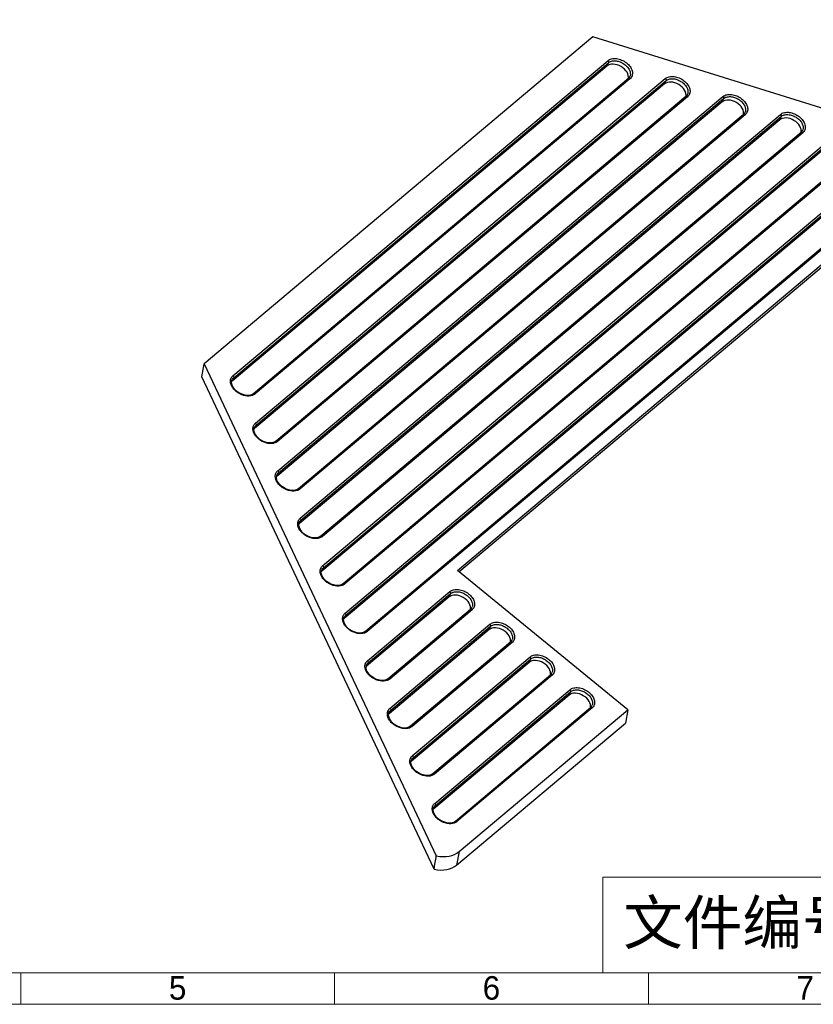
# Model space of a CAD drawing. Header units: millimetres. Extents: x 3062 to 3692, y 2103 to 2548.
# Tile 2 of 6: x 3279 to 3375, y 2128 to 2248. Entities that reach past the tile are written whole.
import ezdxf

# ---------------------------------------------------------------- set-up
doc = ezdxf.new("R2010")
doc.units = ezdxf.units.MM
doc.linetypes.add('CENTERLINE', pattern=[30, 12, -1.5, 3, -1.5, 12])
doc.layers.add('框', color=1, linetype='CENTERLINE', lineweight=5)
doc.styles.add('SIMPLEX', font='SIMPLEX.shx', dxfattribs={"height": 3.5})
doc.styles.get("Standard").update_dxf_attribs({"font": 'arial.ttf'})

msp = doc.modelspace()

# ---------------------------------------------------------------- linework, layer by layer
at = {"color": 7, "linetype": 'Continuous'}
for p, q in [((3348.619, 2245.895), (3301.412, 2206.192)), ((3421.043, 2223.342), (3348.619, 2245.895)), ((3304.905, 2204.749), (3350.407, 2243.017)), ((3304.992, 2204.505), (3350.494, 2242.774)), ((3350.494, 2242.774), (3350.31, 2242.369)), ((3350.31, 2242.369), (3304.807, 2204.1)), ((3352.913, 2240.833), (3307.41, 2202.564)), ((3357.304, 2240.191), (3307.529, 2198.329)), ((3353.11, 2240.806), (3307.608, 2202.537)), ((3307.626, 2198.978), (3357.402, 2240.839)), ((3307.713, 2198.734), (3357.489, 2240.596)), ((3352.949, 2240.852), (3352.913, 2240.833)), ((3352.933, 2240.851), (3352.913, 2240.833)), ((3353.044, 2240.981), (3352.933, 2240.851)), ((3353.044, 2240.981), (3353.044, 2240.981)), ((3357.489, 2240.596), (3357.304, 2240.191)), ((3359.907, 2238.655), (3310.132, 2196.793)), ((3364.298, 2238.013), (3310.251, 2192.558)), ((3360.104, 2238.628), (3310.329, 2196.766)), ((3310.348, 2193.206), (3364.396, 2238.661)), ((3310.435, 2192.963), (3364.483, 2238.418)), ((3359.943, 2238.674), (3359.907, 2238.655)), ((3359.927, 2238.673), (3359.907, 2238.655)), ((3360.038, 2238.803), (3359.927, 2238.673)), ((3360.039, 2238.803), (3360.038, 2238.803)), ((3364.483, 2238.418), (3364.298, 2238.013)), ((3366.901, 2236.477), (3312.854, 2191.022)), ((3367.099, 2236.45), (3313.051, 2190.995)), ((3313.07, 2187.435), (3371.39, 2236.483)), ((3366.922, 2236.495), (3366.901, 2236.477)), ((3366.938, 2236.496), (3366.902, 2236.477)), ((3367.032, 2236.625), (3366.922, 2236.495)), ((3367.033, 2236.625), (3367.032, 2236.625)), ((3371.293, 2235.835), (3312.973, 2186.787)), ((3313.157, 2187.191), (3371.477, 2236.24)), ((3371.477, 2236.24), (3371.293, 2235.835)), ((3373.896, 2234.299), (3315.576, 2185.251)), ((3374.093, 2234.272), (3315.773, 2185.224)), ((3315.792, 2181.664), (3378.384, 2234.305)), ((3315.879, 2181.42), (3378.471, 2234.062)), ((3373.932, 2234.318), (3373.896, 2234.299)), ((3373.916, 2234.317), (3373.896, 2234.299)), ((3374.027, 2234.447), (3373.916, 2234.317)), ((3374.027, 2234.447), (3374.027, 2234.447)), ((3378.287, 2233.657), (3315.694, 2181.016)), ((3380.89, 2232.121), (3318.297, 2179.48)), ((3381.087, 2232.094), (3318.495, 2179.453)), ((3318.514, 2175.893), (3385.378, 2232.127)), ((3318.6, 2175.649), (3385.465, 2231.884)), ((3385.281, 2231.479), (3318.416, 2175.244)), ((3387.884, 2229.943), (3321.019, 2173.708)), ((3388.081, 2229.916), (3321.216, 2173.681)), ((3332.151, 2181.083), (3379.309, 2220.744)), ((3332.344, 2180.926), (3379.236, 2220.363)), ((3301.11, 2204.62), (3301.412, 2206.192)), ((3301.412, 2206.192), (3329.595, 2146.432)), ((3329.323, 2144.796), (3301.11, 2204.62)), ((3304.772, 2204.196), (3304.791, 2204.244)), ((3304.79, 2204.241), (3304.791, 2204.244)), ((3304.992, 2204.505), (3304.807, 2204.1)), ((3307.41, 2202.564), (3307.214, 2202.444)), ((3307.494, 2198.425), (3307.513, 2198.473)), ((3307.512, 2198.469), (3307.513, 2198.473)), ((3307.713, 2198.734), (3307.529, 2198.329)), ((3310.132, 2196.793), (3309.936, 2196.673)), ((3310.216, 2192.654), (3310.235, 2192.701)), ((3310.234, 2192.698), (3310.235, 2192.701)), ((3310.435, 2192.963), (3310.251, 2192.558)), ((3312.854, 2191.022), (3312.658, 2190.901)), ((3312.937, 2186.883), (3312.957, 2186.93)), ((3312.955, 2186.927), (3312.957, 2186.93)), ((3313.157, 2187.191), (3312.973, 2186.787)), ((3315.576, 2185.251), (3315.379, 2185.13)), ((3315.879, 2181.42), (3315.694, 2181.016)), ((3315.659, 2181.112), (3315.678, 2181.159)), ((3315.677, 2181.156), (3315.678, 2181.159)), ((3352.83, 2164.165), (3332.151, 2181.083)), ((3318.297, 2179.48), (3318.101, 2179.359)), ((3331.137, 2177.883), (3321.138, 2169.473)), ((3321.235, 2170.121), (3331.235, 2178.531)), ((3321.322, 2169.878), (3331.322, 2178.288)), ((3331.322, 2178.288), (3331.137, 2177.883)), ((3318.6, 2175.649), (3318.416, 2175.244)), ((3333.74, 2176.347), (3323.741, 2167.937)), ((3333.938, 2176.32), (3323.938, 2167.91)), ((3333.761, 2176.365), (3333.74, 2176.347)), ((3333.777, 2176.366), (3333.741, 2176.347)), ((3333.871, 2176.495), (3333.761, 2176.365)), ((3333.872, 2176.495), (3333.871, 2176.495)), ((3318.381, 2175.34), (3318.4, 2175.388)), ((3318.399, 2175.385), (3318.4, 2175.388)), ((3323.957, 2164.35), (3336.093, 2174.557)), ((3324.044, 2164.107), (3336.18, 2174.313)), ((3336.18, 2174.313), (3335.995, 2173.908)), ((3321.019, 2173.708), (3320.823, 2173.588)), ((3335.995, 2173.908), (3323.86, 2163.702)), ((3338.598, 2172.372), (3326.463, 2162.166)), ((3338.796, 2172.345), (3326.66, 2162.139)), ((3338.619, 2172.39), (3338.598, 2172.372)), ((3338.635, 2172.391), (3338.599, 2172.372)), ((3338.729, 2172.52), (3338.619, 2172.39)), ((3338.73, 2172.521), (3338.729, 2172.52)), ((3321.103, 2169.569), (3321.122, 2169.616)), ((3321.121, 2169.613), (3321.122, 2169.616)), ((3321.322, 2169.878), (3321.138, 2169.473)), ((3340.853, 2169.934), (3326.581, 2157.931)), ((3326.679, 2158.579), (3340.951, 2170.582)), ((3326.766, 2158.335), (3341.038, 2170.338)), ((3341.038, 2170.338), (3340.853, 2169.934)), ((3343.456, 2168.398), (3329.185, 2156.395)), ((3343.654, 2168.371), (3329.382, 2156.368)), ((3343.477, 2168.415), (3343.456, 2168.398)), ((3343.493, 2168.417), (3343.457, 2168.398)), ((3343.587, 2168.545), (3343.477, 2168.415)), ((3343.588, 2168.546), (3343.587, 2168.545)), ((3323.741, 2167.937), (3323.545, 2167.817)), ((3345.711, 2165.959), (3329.303, 2152.159)), ((3329.401, 2152.808), (3345.809, 2166.607)), ((3329.488, 2152.564), (3345.896, 2166.364)), ((3345.896, 2166.364), (3345.711, 2165.959)), ((3323.824, 2163.798), (3323.844, 2163.845)), ((3323.842, 2163.842), (3323.844, 2163.845)), ((3324.044, 2164.107), (3323.86, 2163.702)), ((3348.314, 2164.423), (3331.906, 2150.623)), ((3348.512, 2164.396), (3332.103, 2150.596)), ((3332.351, 2146.942), (3352.83, 2164.165)), ((3348.335, 2164.441), (3348.314, 2164.423)), ((3348.351, 2164.442), (3348.315, 2164.423)), ((3348.445, 2164.571), (3348.335, 2164.441)), ((3348.446, 2164.571), (3348.445, 2164.571)), ((3352.83, 2164.165), (3352.57, 2162.557)), ((3332.062, 2145.309), (3352.57, 2162.557)), ((3326.463, 2162.166), (3326.267, 2162.045)), ((3326.546, 2158.027), (3326.565, 2158.074)), ((3326.564, 2158.071), (3326.565, 2158.074)), ((3326.766, 2158.335), (3326.581, 2157.931)), ((3329.184, 2156.395), (3328.988, 2156.274)), ((3329.268, 2152.255), (3329.287, 2152.303)), ((3329.286, 2152.3), (3329.287, 2152.303)), ((3329.488, 2152.564), (3329.303, 2152.159)), ((3331.906, 2150.623), (3331.71, 2150.503)), ((3332.351, 2146.942), (3332.062, 2145.309))]:
    msp.add_line(p, q, dxfattribs=at)
for points in [[(3307.214, 2202.444), (3306.831, 2202.353), (3306.375, 2202.383), (3305.901, 2202.533), (3305.46, 2202.787), (3305.095, 2203.12), (3304.845, 2203.497), (3304.736, 2203.871), (3304.772, 2204.196)], [(3309.936, 2196.673), (3309.552, 2196.582), (3309.096, 2196.612), (3308.623, 2196.762), (3308.181, 2197.016), (3307.816, 2197.349), (3307.566, 2197.725), (3307.457, 2198.099), (3307.494, 2198.425)], [(3312.658, 2190.901), (3312.274, 2190.811), (3311.818, 2190.841), (3311.344, 2190.99), (3310.903, 2191.245), (3310.538, 2191.578), (3310.288, 2191.954), (3310.179, 2192.328), (3310.216, 2192.654)], [(3315.379, 2185.13), (3314.996, 2185.04), (3314.54, 2185.069), (3314.066, 2185.219), (3313.625, 2185.474), (3313.26, 2185.807), (3313.01, 2186.183), (3312.901, 2186.557), (3312.937, 2186.883)], [(3318.101, 2179.359), (3317.718, 2179.268), (3317.262, 2179.298), (3316.788, 2179.448), (3316.347, 2179.702), (3315.982, 2180.035), (3315.732, 2180.412), (3315.623, 2180.786), (3315.659, 2181.112)], [(3320.823, 2173.588), (3320.439, 2173.497), (3319.983, 2173.527), (3319.51, 2173.677), (3319.068, 2173.931), (3318.703, 2174.264), (3318.453, 2174.64), (3318.344, 2175.015), (3318.381, 2175.34)], [(3323.545, 2167.817), (3323.161, 2167.726), (3322.705, 2167.756), (3322.231, 2167.905), (3321.79, 2168.16), (3321.425, 2168.493), (3321.175, 2168.869), (3321.066, 2169.243), (3321.103, 2169.569)], [(3326.267, 2162.045), (3325.883, 2161.955), (3325.427, 2161.985), (3324.953, 2162.134), (3324.512, 2162.389), (3324.147, 2162.722), (3323.897, 2163.098), (3323.788, 2163.472), (3323.824, 2163.798)], [(3328.988, 2156.274), (3328.605, 2156.183), (3328.149, 2156.213), (3327.675, 2156.363), (3327.234, 2156.618), (3326.869, 2156.951), (3326.619, 2157.327), (3326.51, 2157.701), (3326.546, 2158.027)], [(3331.71, 2150.503), (3331.326, 2150.412), (3330.87, 2150.442), (3330.397, 2150.592), (3329.955, 2150.846), (3329.591, 2151.179), (3329.34, 2151.556), (3329.231, 2151.93), (3329.268, 2152.255)]]:
    msp.add_lwpolyline(points, dxfattribs=at)
for centre, radius, start, end in [((3352.426, 2241.377), 0.734, 327.38924, 343.10845), ((3352.533, 2241.492), 0.897, 310.04993, 315.52725), ((3359.42, 2239.199), 0.734, 327.38924, 343.10845), ((3359.527, 2239.314), 0.897, 310.04993, 315.52725), ((3366.414, 2237.021), 0.734, 327.38924, 343.10845), ((3366.522, 2237.136), 0.897, 310.04993, 315.52725), ((3373.409, 2234.843), 0.734, 327.38924, 343.10845), ((3373.516, 2234.958), 0.897, 310.04993, 315.52725), ((3333.253, 2176.891), 0.734, 327.38924, 343.10845), ((3333.361, 2177.006), 0.897, 310.04993, 315.52725), ((3338.111, 2172.916), 0.734, 327.38924, 343.10845), ((3338.219, 2173.032), 0.897, 310.04993, 315.52725), ((3342.969, 2168.942), 0.734, 327.38924, 343.10845), ((3343.077, 2169.057), 0.897, 310.04993, 315.52725), ((3347.827, 2164.967), 0.734, 327.38924, 343.10845), ((3347.935, 2165.082), 0.897, 310.04993, 315.52725)]:
    msp.add_arc(centre, radius, start, end, dxfattribs=at)
for centre, major_axis, ratio, start_param, end_param in [((3351.485, 2241.407), (1.342, -0.762), 0.678746, 6.4725005, 9.1783191), ((3358.479, 2239.229), (1.342, -0.762), 0.678746, 6.4725005, 9.1783191), ((3365.474, 2237.051), (1.342, -0.762), 0.678746, 6.4725005, 9.1783191), ((3372.468, 2234.873), (1.342, -0.762), 0.678746, 6.4725005, 9.1783191), ((3305.983, 2203.139), (1.342, -0.762), 0.678746, 2.8951338, 2.9795246), ((3308.704, 2197.368), (1.342, -0.762), 0.678746, 2.8951338, 2.9795246), ((3311.426, 2191.596), (1.342, -0.762), 0.678746, 2.8951338, 2.9795246), ((3314.148, 2185.825), (1.342, -0.762), 0.678746, 2.8951338, 2.9795246), ((3316.87, 2180.054), (1.342, -0.762), 0.678746, 2.8951338, 2.9795246), ((3332.313, 2176.921), (1.342, -0.762), 0.678746, 6.4725005, 9.1783191), ((3319.591, 2174.283), (1.342, -0.762), 0.678746, 2.8951338, 2.9795246), ((3337.171, 2172.947), (1.342, -0.762), 0.678746, 6.4725005, 9.1783191), ((3322.313, 2168.512), (1.342, -0.762), 0.678746, 2.8951338, 2.9795246), ((3342.029, 2168.972), (1.342, -0.762), 0.678746, 6.4725005, 9.1783191), ((3346.887, 2164.997), (1.342, -0.762), 0.678746, 6.4725005, 9.1783191), ((3325.035, 2162.74), (1.342, -0.762), 0.678746, 2.8951338, 2.9795246), ((3327.757, 2156.969), (1.342, -0.762), 0.678746, 2.8951338, 2.9795246), ((3330.478, 2151.198), (1.342, -0.762), 0.678746, 2.8951338, 2.9795246), ((3329.211, 2149.538), (3.572, -2.086), 0.6770812, -1.0941481, -0.23725), ((3309.434, 2037.926), (62.976, 375.219), 0.0052817, -1.281092, -1.2765394), ((3328.922, 2147.905), (3.572, -2.086), 0.6770812, -1.0895955, -0.23725)]:
    msp.add_ellipse(centre, major_axis=major_axis, ratio=ratio, start_param=start_param, end_param=end_param, dxfattribs=at)
for points, knots in [([(3350.407, 2243.017), (3350.539, 2243.128), (3350.891, 2243.284), (3351.488, 2243.292), (3352.11, 2243.117), (3352.68, 2242.781), (3353.13, 2242.33), (3353.402, 2241.813), (3353.436, 2241.357), (3353.323, 2241.048), (3353.228, 2240.92), (3353.173, 2240.864)], [0, 0, 0, 0, 0.1114021, 0.2396889, 0.3809367, 0.5259654, 0.6647503, 0.7893885, 0.8980367, 0.9490267, 1, 1, 1, 1]), ([(3350.407, 2243.017), (3350.445, 2242.986), (3350.502, 2242.911), (3350.511, 2242.811), (3350.494, 2242.774)], [0, 0, 0, 0, 0.5448148, 1, 1, 1, 1]), ([(3350.494, 2242.774), (3350.598, 2242.861), (3350.868, 2242.99), (3351.332, 2243.023), (3351.828, 2242.922), (3352.303, 2242.698), (3352.712, 2242.378), (3353.014, 2241.992), (3353.175, 2241.575), (3353.166, 2241.288), (3353.129, 2241.164)], [0, 0, 0, 0, 0.108253, 0.2312797, 0.3669683, 0.5086625, 0.6485005, 0.7792606, 0.8962329, 1, 1, 1, 1]), ([(3353.11, 2240.806), (3353.098, 2240.816), (3353.051, 2240.848), (3352.988, 2240.864), (3352.949, 2240.852)], [0, 0, 0, 0, 0.2830964, 1, 1, 1, 1]), ([(3357.402, 2240.839), (3357.533, 2240.95), (3357.885, 2241.106), (3358.482, 2241.114), (3359.105, 2240.939), (3359.675, 2240.603), (3360.124, 2240.152), (3360.396, 2239.635), (3360.43, 2239.179), (3360.317, 2238.87), (3360.222, 2238.742), (3360.167, 2238.686)], [0, 0, 0, 0, 0.1114021, 0.2396889, 0.3809367, 0.5259654, 0.6647503, 0.7893885, 0.8980367, 0.9490267, 1, 1, 1, 1]), ([(3357.402, 2240.839), (3357.44, 2240.808), (3357.496, 2240.733), (3357.506, 2240.633), (3357.489, 2240.596)], [0, 0, 0, 0, 0.5448148, 1, 1, 1, 1]), ([(3357.489, 2240.596), (3357.592, 2240.683), (3357.862, 2240.812), (3358.326, 2240.845), (3358.822, 2240.744), (3359.297, 2240.52), (3359.706, 2240.2), (3360.009, 2239.814), (3360.169, 2239.397), (3360.16, 2239.11), (3360.123, 2238.986)], [0, 0, 0, 0, 0.108253, 0.2312797, 0.3669683, 0.5086625, 0.6485005, 0.7792606, 0.8962329, 1, 1, 1, 1]), ([(3364.396, 2238.661), (3364.527, 2238.772), (3364.88, 2238.928), (3365.476, 2238.936), (3366.099, 2238.761), (3366.669, 2238.425), (3367.118, 2237.974), (3367.39, 2237.457), (3367.424, 2237.001), (3367.312, 2236.692), (3367.216, 2236.564), (3367.161, 2236.508)], [0, 0, 0, 0, 0.1114021, 0.2396889, 0.3809367, 0.5259654, 0.6647503, 0.7893885, 0.8980367, 0.9490267, 1, 1, 1, 1]), ([(3360.104, 2238.628), (3360.092, 2238.638), (3360.045, 2238.67), (3359.982, 2238.686), (3359.943, 2238.674)], [0, 0, 0, 0, 0.2830964, 1, 1, 1, 1]), ([(3364.396, 2238.661), (3364.434, 2238.63), (3364.491, 2238.555), (3364.5, 2238.455), (3364.483, 2238.418)], [0, 0, 0, 0, 0.5448148, 1, 1, 1, 1]), ([(3364.483, 2238.418), (3364.586, 2238.505), (3364.856, 2238.634), (3365.321, 2238.667), (3365.816, 2238.566), (3366.292, 2238.342), (3366.701, 2238.022), (3367.003, 2237.636), (3367.163, 2237.219), (3367.155, 2236.932), (3367.117, 2236.808)], [0, 0, 0, 0, 0.108253, 0.2312797, 0.3669683, 0.5086625, 0.6485005, 0.7792606, 0.8962329, 1, 1, 1, 1]), ([(3367.099, 2236.45), (3367.086, 2236.46), (3367.04, 2236.492), (3366.977, 2236.508), (3366.938, 2236.496)], [0, 0, 0, 0, 0.2830964, 1, 1, 1, 1]), ([(3371.39, 2236.483), (3371.521, 2236.594), (3371.874, 2236.75), (3372.471, 2236.758), (3373.093, 2236.583), (3373.663, 2236.247), (3374.113, 2235.796), (3374.385, 2235.279), (3374.418, 2234.823), (3374.306, 2234.514), (3374.211, 2234.386), (3374.156, 2234.33)], [0, 0, 0, 0, 0.1114021, 0.2396889, 0.3809367, 0.5259654, 0.6647503, 0.7893885, 0.8980367, 0.9490267, 1, 1, 1, 1]), ([(3371.39, 2236.483), (3371.428, 2236.452), (3371.485, 2236.377), (3371.494, 2236.277), (3371.477, 2236.24)], [0, 0, 0, 0, 0.5448148, 1, 1, 1, 1]), ([(3371.477, 2236.24), (3371.58, 2236.327), (3371.851, 2236.456), (3372.315, 2236.489), (3372.81, 2236.388), (3373.286, 2236.164), (3373.695, 2235.844), (3373.997, 2235.458), (3374.158, 2235.041), (3374.149, 2234.754), (3374.111, 2234.63)], [0, 0, 0, 0, 0.108253, 0.2312797, 0.3669683, 0.5086625, 0.6485005, 0.7792606, 0.8962329, 1, 1, 1, 1]), ([(3374.093, 2234.272), (3374.08, 2234.282), (3374.034, 2234.314), (3373.971, 2234.33), (3373.932, 2234.318)], [0, 0, 0, 0, 0.2830964, 1, 1, 1, 1]), ([(3304.6, 2204.07), (3304.599, 2204.198), (3304.646, 2204.458), (3304.808, 2204.668), (3304.905, 2204.749)], [0, 0, 0, 0, 0.5043077, 1, 1, 1, 1]), ([(3304.791, 2204.244), (3304.826, 2204.319), (3304.89, 2204.412), (3304.97, 2204.487), (3304.992, 2204.505)], [0, 0, 0, 0, 0.7453076, 1, 1, 1, 1]), ([(3304.905, 2204.749), (3304.943, 2204.718), (3305, 2204.643), (3305.009, 2204.543), (3304.992, 2204.505)], [0, 0, 0, 0, 0.544812, 1, 1, 1, 1]), ([(3307.282, 2202.355), (3307.013, 2202.259), (3306.375, 2202.255), (3305.653, 2202.555), (3305.149, 2202.95), (3304.77, 2203.389), (3304.603, 2203.805), (3304.6, 2204.07)], [0, 0, 0, 0, 0.2401932, 0.5113305, 0.6471078, 0.7761736, 1, 1, 1, 1]), ([(3307.608, 2202.537), (3307.584, 2202.518), (3307.485, 2202.442), (3307.371, 2202.386), (3307.282, 2202.355)], [0, 0, 0, 0, 0.2412803, 1, 1, 1, 1]), ([(3307.608, 2202.537), (3307.577, 2202.562), (3307.513, 2202.599), (3307.434, 2202.584), (3307.41, 2202.564)], [0, 0, 0, 0, 0.5563919, 1, 1, 1, 1]), ([(3307.322, 2198.299), (3307.32, 2198.427), (3307.368, 2198.687), (3307.53, 2198.896), (3307.626, 2198.978)], [0, 0, 0, 0, 0.5043077, 1, 1, 1, 1]), ([(3310.003, 2196.583), (3309.735, 2196.488), (3309.097, 2196.483), (3308.374, 2196.784), (3307.87, 2197.179), (3307.492, 2197.617), (3307.324, 2198.034), (3307.322, 2198.299)], [0, 0, 0, 0, 0.2401932, 0.5113305, 0.6471078, 0.7761736, 1, 1, 1, 1]), ([(3307.513, 2198.473), (3307.547, 2198.547), (3307.611, 2198.641), (3307.692, 2198.716), (3307.713, 2198.734)], [0, 0, 0, 0, 0.7453076, 1, 1, 1, 1]), ([(3307.626, 2198.978), (3307.665, 2198.946), (3307.721, 2198.872), (3307.731, 2198.771), (3307.713, 2198.734)], [0, 0, 0, 0, 0.544812, 1, 1, 1, 1]), ([(3310.329, 2196.766), (3310.306, 2196.747), (3310.207, 2196.671), (3310.093, 2196.615), (3310.003, 2196.583)], [0, 0, 0, 0, 0.2412803, 1, 1, 1, 1]), ([(3310.329, 2196.766), (3310.299, 2196.791), (3310.235, 2196.827), (3310.156, 2196.813), (3310.132, 2196.793)], [0, 0, 0, 0, 0.5563919, 1, 1, 1, 1]), ([(3310.043, 2192.528), (3310.042, 2192.656), (3310.089, 2192.916), (3310.252, 2193.125), (3310.348, 2193.206)], [0, 0, 0, 0, 0.5043077, 1, 1, 1, 1]), ([(3312.725, 2190.812), (3312.457, 2190.717), (3311.819, 2190.712), (3311.096, 2191.013), (3310.592, 2191.408), (3310.214, 2191.846), (3310.046, 2192.262), (3310.043, 2192.528)], [0, 0, 0, 0, 0.2401932, 0.5113305, 0.6471078, 0.7761736, 1, 1, 1, 1]), ([(3310.235, 2192.701), (3310.269, 2192.776), (3310.333, 2192.869), (3310.414, 2192.945), (3310.435, 2192.963)], [0, 0, 0, 0, 0.7453076, 1, 1, 1, 1]), ([(3310.348, 2193.206), (3310.386, 2193.175), (3310.443, 2193.1), (3310.452, 2193), (3310.435, 2192.963)], [0, 0, 0, 0, 0.544812, 1, 1, 1, 1]), ([(3313.051, 2190.995), (3313.028, 2190.976), (3312.928, 2190.9), (3312.814, 2190.844), (3312.725, 2190.812)], [0, 0, 0, 0, 0.2412803, 1, 1, 1, 1]), ([(3313.051, 2190.995), (3313.021, 2191.02), (3312.956, 2191.056), (3312.878, 2191.042), (3312.854, 2191.022)], [0, 0, 0, 0, 0.5563919, 1, 1, 1, 1]), ([(3312.765, 2186.756), (3312.764, 2186.885), (3312.811, 2187.145), (3312.973, 2187.354), (3313.07, 2187.435)], [0, 0, 0, 0, 0.5043077, 1, 1, 1, 1]), ([(3313.07, 2187.435), (3313.108, 2187.404), (3313.165, 2187.329), (3313.174, 2187.229), (3313.157, 2187.191)], [0, 0, 0, 0, 0.544812, 1, 1, 1, 1]), ([(3315.447, 2185.041), (3315.178, 2184.946), (3314.54, 2184.941), (3313.818, 2185.242), (3313.314, 2185.636), (3312.935, 2186.075), (3312.768, 2186.491), (3312.765, 2186.756)], [0, 0, 0, 0, 0.2401932, 0.5113305, 0.6471078, 0.7761736, 1, 1, 1, 1]), ([(3312.957, 2186.93), (3312.991, 2187.005), (3313.055, 2187.098), (3313.135, 2187.173), (3313.157, 2187.191)], [0, 0, 0, 0, 0.7453076, 1, 1, 1, 1]), ([(3315.773, 2185.224), (3315.75, 2185.204), (3315.65, 2185.129), (3315.536, 2185.073), (3315.447, 2185.041)], [0, 0, 0, 0, 0.2412803, 1, 1, 1, 1]), ([(3315.773, 2185.224), (3315.743, 2185.249), (3315.678, 2185.285), (3315.6, 2185.271), (3315.576, 2185.251)], [0, 0, 0, 0, 0.5563919, 1, 1, 1, 1]), ([(3315.487, 2180.985), (3315.486, 2181.114), (3315.533, 2181.373), (3315.695, 2181.583), (3315.792, 2181.664)], [0, 0, 0, 0, 0.5043077, 1, 1, 1, 1]), ([(3315.678, 2181.159), (3315.713, 2181.234), (3315.777, 2181.327), (3315.857, 2181.402), (3315.879, 2181.42)], [0, 0, 0, 0, 0.7453076, 1, 1, 1, 1]), ([(3315.792, 2181.664), (3315.83, 2181.633), (3315.887, 2181.558), (3315.896, 2181.458), (3315.879, 2181.42)], [0, 0, 0, 0, 0.544812, 1, 1, 1, 1]), ([(3318.169, 2179.27), (3317.9, 2179.175), (3317.262, 2179.17), (3316.54, 2179.47), (3316.036, 2179.865), (3315.657, 2180.304), (3315.49, 2180.72), (3315.487, 2180.985)], [0, 0, 0, 0, 0.2401932, 0.5113305, 0.6471078, 0.7761736, 1, 1, 1, 1]), ([(3318.495, 2179.453), (3318.471, 2179.433), (3318.372, 2179.357), (3318.258, 2179.301), (3318.169, 2179.27)], [0, 0, 0, 0, 0.2412803, 1, 1, 1, 1]), ([(3318.495, 2179.453), (3318.464, 2179.477), (3318.4, 2179.514), (3318.321, 2179.499), (3318.298, 2179.479)], [0, 0, 0, 0, 0.5563919, 1, 1, 1, 1]), ([(3331.235, 2178.531), (3331.366, 2178.642), (3331.719, 2178.798), (3332.315, 2178.806), (3332.938, 2178.631), (3333.508, 2178.295), (3333.958, 2177.844), (3334.229, 2177.327), (3334.263, 2176.871), (3334.151, 2176.562), (3334.055, 2176.434), (3334, 2176.378)], [0, 0, 0, 0, 0.1114021, 0.2396889, 0.3809367, 0.5259654, 0.6647503, 0.7893885, 0.8980367, 0.9490267, 1, 1, 1, 1]), ([(3331.235, 2178.531), (3331.273, 2178.5), (3331.33, 2178.425), (3331.339, 2178.325), (3331.322, 2178.288)], [0, 0, 0, 0, 0.5448148, 1, 1, 1, 1]), ([(3331.322, 2178.288), (3331.425, 2178.375), (3331.695, 2178.504), (3332.16, 2178.537), (3332.655, 2178.436), (3333.131, 2178.212), (3333.54, 2177.892), (3333.842, 2177.506), (3334.002, 2177.089), (3333.994, 2176.802), (3333.956, 2176.678)], [0, 0, 0, 0, 0.108253, 0.2312797, 0.3669683, 0.5086625, 0.6485005, 0.7792606, 0.8962329, 1, 1, 1, 1]), ([(3318.209, 2175.214), (3318.207, 2175.342), (3318.255, 2175.602), (3318.417, 2175.811), (3318.514, 2175.893)], [0, 0, 0, 0, 0.5043077, 1, 1, 1, 1]), ([(3318.4, 2175.388), (3318.434, 2175.462), (3318.498, 2175.556), (3318.579, 2175.631), (3318.6, 2175.649)], [0, 0, 0, 0, 0.7453076, 1, 1, 1, 1]), ([(3318.514, 2175.893), (3318.552, 2175.861), (3318.608, 2175.787), (3318.618, 2175.686), (3318.6, 2175.649)], [0, 0, 0, 0, 0.544812, 1, 1, 1, 1]), ([(3333.938, 2176.32), (3333.925, 2176.33), (3333.879, 2176.362), (3333.816, 2176.378), (3333.777, 2176.366)], [0, 0, 0, 0, 0.2830964, 1, 1, 1, 1]), ([(3320.89, 2173.498), (3320.622, 2173.403), (3319.984, 2173.399), (3319.261, 2173.699), (3318.758, 2174.094), (3318.379, 2174.533), (3318.211, 2174.949), (3318.209, 2175.214)], [0, 0, 0, 0, 0.2401932, 0.5113305, 0.6471078, 0.7761736, 1, 1, 1, 1]), ([(3336.093, 2174.557), (3336.224, 2174.667), (3336.577, 2174.823), (3337.173, 2174.832), (3337.796, 2174.656), (3338.366, 2174.32), (3338.816, 2173.869), (3339.087, 2173.352), (3339.121, 2172.896), (3339.009, 2172.588), (3338.913, 2172.459), (3338.858, 2172.403)], [0, 0, 0, 0, 0.1114021, 0.2396889, 0.3809367, 0.5259654, 0.6647503, 0.7893885, 0.8980367, 0.9490267, 1, 1, 1, 1]), ([(3336.093, 2174.557), (3336.131, 2174.525), (3336.188, 2174.451), (3336.197, 2174.35), (3336.18, 2174.313)], [0, 0, 0, 0, 0.5448148, 1, 1, 1, 1]), ([(3336.18, 2174.313), (3336.283, 2174.4), (3336.553, 2174.53), (3337.018, 2174.563), (3337.513, 2174.461), (3337.989, 2174.237), (3338.398, 2173.917), (3338.7, 2173.531), (3338.86, 2173.114), (3338.852, 2172.827), (3338.814, 2172.703)], [0, 0, 0, 0, 0.108253, 0.2312797, 0.3669683, 0.5086625, 0.6485005, 0.7792606, 0.8962329, 1, 1, 1, 1]), ([(3321.216, 2173.681), (3321.193, 2173.662), (3321.094, 2173.586), (3320.98, 2173.53), (3320.89, 2173.498)], [0, 0, 0, 0, 0.2412803, 1, 1, 1, 1]), ([(3321.216, 2173.681), (3321.186, 2173.706), (3321.122, 2173.742), (3321.043, 2173.728), (3321.019, 2173.708)], [0, 0, 0, 0, 0.5563919, 1, 1, 1, 1]), ([(3338.796, 2172.345), (3338.783, 2172.355), (3338.737, 2172.387), (3338.674, 2172.403), (3338.635, 2172.391)], [0, 0, 0, 0, 0.2830964, 1, 1, 1, 1]), ([(3340.951, 2170.582), (3341.082, 2170.692), (3341.435, 2170.849), (3342.031, 2170.857), (3342.654, 2170.682), (3343.224, 2170.346), (3343.673, 2169.894), (3343.945, 2169.378), (3343.979, 2168.922), (3343.867, 2168.613), (3343.771, 2168.485), (3343.716, 2168.429)], [0, 0, 0, 0, 0.1114021, 0.2396889, 0.3809367, 0.5259654, 0.6647503, 0.7893885, 0.8980367, 0.9490267, 1, 1, 1, 1]), ([(3320.93, 2169.443), (3320.929, 2169.571), (3320.976, 2169.831), (3321.139, 2170.04), (3321.235, 2170.121)], [0, 0, 0, 0, 0.5043077, 1, 1, 1, 1]), ([(3321.122, 2169.616), (3321.156, 2169.691), (3321.22, 2169.784), (3321.301, 2169.86), (3321.322, 2169.878)], [0, 0, 0, 0, 0.7453076, 1, 1, 1, 1]), ([(3321.235, 2170.121), (3321.273, 2170.09), (3321.33, 2170.015), (3321.339, 2169.915), (3321.322, 2169.878)], [0, 0, 0, 0, 0.544812, 1, 1, 1, 1]), ([(3340.951, 2170.582), (3340.989, 2170.551), (3341.046, 2170.476), (3341.055, 2170.376), (3341.038, 2170.338)], [0, 0, 0, 0, 0.5448148, 1, 1, 1, 1]), ([(3341.038, 2170.338), (3341.141, 2170.425), (3341.411, 2170.555), (3341.876, 2170.588), (3342.371, 2170.487), (3342.847, 2170.263), (3343.256, 2169.942), (3343.558, 2169.557), (3343.718, 2169.139), (3343.71, 2168.852), (3343.672, 2168.728)], [0, 0, 0, 0, 0.108253, 0.2312797, 0.3669683, 0.5086625, 0.6485005, 0.7792606, 0.8962329, 1, 1, 1, 1]), ([(3323.612, 2167.727), (3323.344, 2167.632), (3322.706, 2167.627), (3321.983, 2167.928), (3321.479, 2168.323), (3321.101, 2168.761), (3320.933, 2169.177), (3320.93, 2169.443)], [0, 0, 0, 0, 0.2401932, 0.5113305, 0.6471078, 0.7761736, 1, 1, 1, 1]), ([(3343.654, 2168.371), (3343.641, 2168.381), (3343.595, 2168.413), (3343.532, 2168.428), (3343.493, 2168.417)], [0, 0, 0, 0, 0.2830964, 1, 1, 1, 1]), ([(3323.938, 2167.91), (3323.915, 2167.891), (3323.815, 2167.815), (3323.702, 2167.759), (3323.612, 2167.727)], [0, 0, 0, 0, 0.2412803, 1, 1, 1, 1]), ([(3323.938, 2167.91), (3323.908, 2167.935), (3323.843, 2167.971), (3323.765, 2167.957), (3323.741, 2167.937)], [0, 0, 0, 0, 0.5563919, 1, 1, 1, 1]), ([(3345.809, 2166.607), (3345.94, 2166.718), (3346.293, 2166.874), (3346.889, 2166.882), (3347.512, 2166.707), (3348.082, 2166.371), (3348.531, 2165.92), (3348.803, 2165.403), (3348.837, 2164.947), (3348.725, 2164.638), (3348.629, 2164.51), (3348.574, 2164.454)], [0, 0, 0, 0, 0.1114021, 0.2396889, 0.3809367, 0.5259654, 0.6647503, 0.7893885, 0.8980367, 0.9490267, 1, 1, 1, 1]), ([(3345.809, 2166.607), (3345.847, 2166.576), (3345.904, 2166.501), (3345.913, 2166.401), (3345.896, 2166.364)], [0, 0, 0, 0, 0.5448148, 1, 1, 1, 1]), ([(3345.896, 2166.364), (3345.999, 2166.451), (3346.269, 2166.58), (3346.734, 2166.613), (3347.229, 2166.512), (3347.705, 2166.288), (3348.114, 2165.968), (3348.416, 2165.582), (3348.576, 2165.165), (3348.568, 2164.878), (3348.53, 2164.754)], [0, 0, 0, 0, 0.108253, 0.2312797, 0.3669683, 0.5086625, 0.6485005, 0.7792606, 0.8962329, 1, 1, 1, 1]), ([(3323.652, 2163.672), (3323.651, 2163.8), (3323.698, 2164.06), (3323.86, 2164.269), (3323.957, 2164.35)], [0, 0, 0, 0, 0.5043077, 1, 1, 1, 1]), ([(3326.334, 2161.956), (3326.065, 2161.861), (3325.427, 2161.856), (3324.705, 2162.157), (3324.201, 2162.551), (3323.822, 2162.99), (3323.655, 2163.406), (3323.652, 2163.672)], [0, 0, 0, 0, 0.2401932, 0.5113305, 0.6471078, 0.7761736, 1, 1, 1, 1]), ([(3323.844, 2163.845), (3323.878, 2163.92), (3323.942, 2164.013), (3324.023, 2164.088), (3324.044, 2164.107)], [0, 0, 0, 0, 0.7453076, 1, 1, 1, 1]), ([(3323.957, 2164.35), (3323.995, 2164.319), (3324.052, 2164.244), (3324.061, 2164.144), (3324.044, 2164.107)], [0, 0, 0, 0, 0.544812, 1, 1, 1, 1]), ([(3348.512, 2164.396), (3348.499, 2164.406), (3348.453, 2164.438), (3348.39, 2164.454), (3348.351, 2164.442)], [0, 0, 0, 0, 0.2830964, 1, 1, 1, 1]), ([(3326.66, 2162.139), (3326.637, 2162.119), (3326.537, 2162.044), (3326.423, 2161.988), (3326.334, 2161.956)], [0, 0, 0, 0, 0.2412803, 1, 1, 1, 1]), ([(3326.66, 2162.139), (3326.63, 2162.164), (3326.565, 2162.2), (3326.487, 2162.186), (3326.463, 2162.166)], [0, 0, 0, 0, 0.5563919, 1, 1, 1, 1]), ([(3326.374, 2157.9), (3326.373, 2158.029), (3326.42, 2158.288), (3326.582, 2158.498), (3326.679, 2158.579)], [0, 0, 0, 0, 0.5043077, 1, 1, 1, 1]), ([(3329.056, 2156.185), (3328.787, 2156.09), (3328.149, 2156.085), (3327.427, 2156.386), (3326.923, 2156.78), (3326.544, 2157.219), (3326.377, 2157.635), (3326.374, 2157.9)], [0, 0, 0, 0, 0.2401932, 0.5113305, 0.6471078, 0.7761736, 1, 1, 1, 1]), ([(3326.565, 2158.074), (3326.6, 2158.149), (3326.664, 2158.242), (3326.744, 2158.317), (3326.766, 2158.335)], [0, 0, 0, 0, 0.7453076, 1, 1, 1, 1]), ([(3326.679, 2158.579), (3326.717, 2158.548), (3326.774, 2158.473), (3326.783, 2158.373), (3326.766, 2158.335)], [0, 0, 0, 0, 0.544812, 1, 1, 1, 1]), ([(3329.382, 2156.368), (3329.359, 2156.348), (3329.259, 2156.273), (3329.145, 2156.216), (3329.056, 2156.185)], [0, 0, 0, 0, 0.2412803, 1, 1, 1, 1]), ([(3329.382, 2156.368), (3329.351, 2156.392), (3329.287, 2156.429), (3329.208, 2156.415), (3329.185, 2156.395)], [0, 0, 0, 0, 0.5563919, 1, 1, 1, 1]), ([(3329.096, 2152.129), (3329.094, 2152.257), (3329.142, 2152.517), (3329.304, 2152.727), (3329.401, 2152.808)], [0, 0, 0, 0, 0.5043077, 1, 1, 1, 1]), ([(3329.401, 2152.808), (3329.439, 2152.777), (3329.495, 2152.702), (3329.505, 2152.602), (3329.488, 2152.564)], [0, 0, 0, 0, 0.544812, 1, 1, 1, 1]), ([(3331.777, 2150.414), (3331.509, 2150.318), (3330.871, 2150.314), (3330.148, 2150.614), (3329.645, 2151.009), (3329.266, 2151.448), (3329.098, 2151.864), (3329.096, 2152.129)], [0, 0, 0, 0, 0.2401932, 0.5113305, 0.6471078, 0.7761736, 1, 1, 1, 1]), ([(3329.287, 2152.303), (3329.321, 2152.378), (3329.385, 2152.471), (3329.466, 2152.546), (3329.488, 2152.564)], [0, 0, 0, 0, 0.7453076, 1, 1, 1, 1]), ([(3332.103, 2150.596), (3332.08, 2150.577), (3331.981, 2150.501), (3331.867, 2150.445), (3331.777, 2150.414)], [0, 0, 0, 0, 0.2412803, 1, 1, 1, 1]), ([(3332.103, 2150.596), (3332.073, 2150.621), (3332.009, 2150.658), (3331.93, 2150.643), (3331.906, 2150.623)], [0, 0, 0, 0, 0.5563919, 1, 1, 1, 1])]:
    msp.add_open_spline(points, degree=3, knots=knots, dxfattribs=at)
at = {"layer": '框', "color": 1, "linetype": 'Continuous', "lineweight": 15}
for p, q in [((3279.133, 2128.4), (3279.133, 2132.21)), ((3317.237, 2128.4), (3317.237, 2132.21)), ((3355.34, 2128.4), (3355.34, 2132.21))]:
    msp.add_line(p, q, dxfattribs=at)
for points in [[(3110.524, 2128.4), (3676.364, 2128.4), (3676.364, 2528.489), (3110.524, 2528.489)], [(3114.334, 2132.21), (3672.554, 2132.21), (3672.554, 2524.679), (3114.334, 2524.679)], [(3349.818, 2132.21), (3435.518, 2132.21), (3435.518, 2143.858), (3349.818, 2143.858)]]:
    msp.add_lwpolyline(points, close=True, dxfattribs=at)

# ---------------------------------------------------------------- texts
at = {"layer": '框', "color": 1, "lineweight": 15, "insert": (3366.752, 2138.034), "char_height": 5.29913, "width": 33.86825, "attachment_point": 5, "style": 'SIMPLEX'}
msp.add_mtext('{\\fSimSun|b0|i0|c134|p54;文件编号}', dxfattribs=at)
at = {"layer": '框', "color": 1, "linetype": 'Continuous', "lineweight": 15, "char_height": 2.85778, "width": 1.47519, "attachment_point": 1}
for s, insert in [('{\\fﾷￂￋￎ_GB2312|b0|i0|c134|p49;5}', (3297.123, 2131.822)), ('{\\fﾷￂￋￎ_GB2312|b0|i0|c134|p49;6}', (3335.226, 2131.822)), ('{\\fﾷￂￋￎ_GB2312|b0|i0|c134|p49;7}', (3373.33, 2131.822))]:
    msp.add_mtext(s, dxfattribs=dict(at, insert=insert))

doc.saveas('drawing.dxf')
